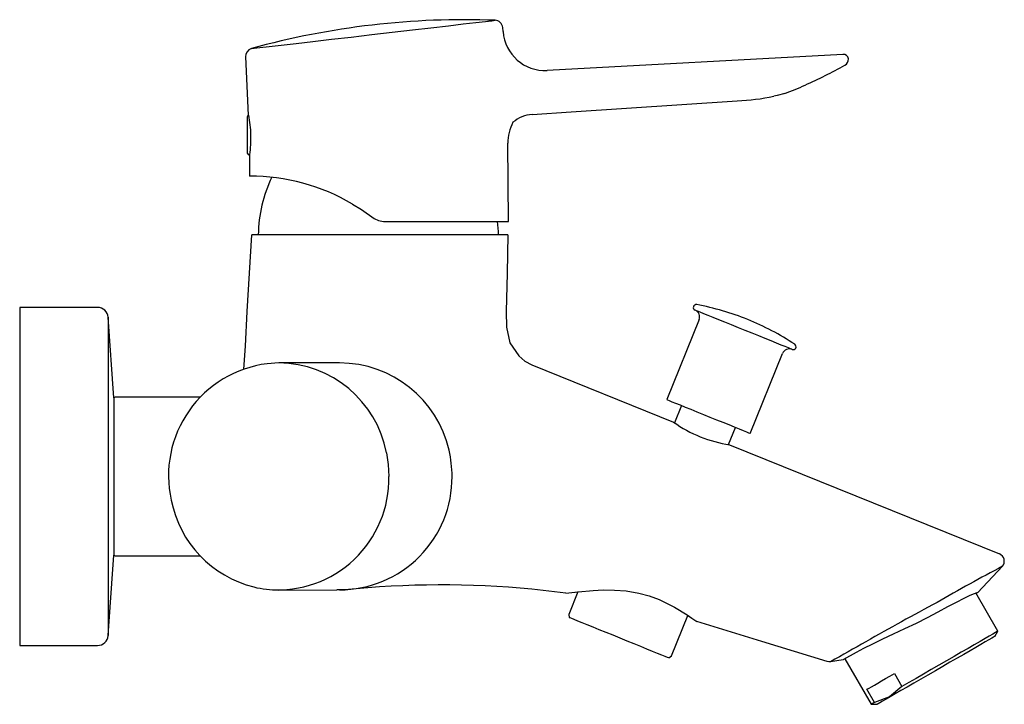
# Model space of a CAD drawing. Header units: millimetres. Extents: x 3882.509 to 3882.695, y 1796.433 to 1796.563.
import ezdxf

# ---------------------------------------------------------------- set-up
doc = ezdxf.new("R2010")
doc.units = ezdxf.units.MM
doc.layers.add('SANINDUSA', color=3, linetype='Continuous')

msp = doc.modelspace()

# ---------------------------------------------------------------- linework, layer by layer
at = {"layer": 'SANINDUSA'}
for p, q in [((3882.600516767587, 1796.560830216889), (3882.600450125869, 1796.56159607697)), ((3882.551760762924, 1796.556070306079), (3882.552277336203, 1796.544992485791)), ((3882.664861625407, 1796.556520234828), (3882.608861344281, 1796.553480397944)), ((3882.55214999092, 1796.537774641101), (3882.55214999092, 1796.544774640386)), ((3882.601538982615, 1796.524870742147), (3882.601429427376, 1796.53971782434)), ((3882.552399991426, 1796.53752464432), (3882.552575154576, 1796.53752464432)), ((3882.552521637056, 1796.537521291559), (3882.552530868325, 1796.53348417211)), ((3882.578463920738, 1796.524870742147), (3882.601538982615, 1796.524870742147)), ((3882.552078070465, 1796.507869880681), (3882.552925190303, 1796.522374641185)), ((3882.601405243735, 1796.522374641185), (3882.552925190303, 1796.522374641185)), ((3882.523731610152, 1796.508607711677), (3882.508994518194, 1796.508607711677)), ((3882.508994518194, 1796.508607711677), (3882.508994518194, 1796.444607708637)), ((3882.526821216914, 1796.491519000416), (3882.525726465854, 1796.506751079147)), ((3882.525726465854, 1796.506751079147), (3882.525726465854, 1796.44646433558)), ((3882.637632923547, 1796.506306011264), (3882.631508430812, 1796.491167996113)), ((3882.647323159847, 1796.484769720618), (3882.653447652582, 1796.49990773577)), ((3882.558086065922, 1796.49810771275), (3882.555846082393, 1796.497947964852)), ((3882.605986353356, 1796.497742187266), (3882.632804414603, 1796.486892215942)), ((3882.526821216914, 1796.491519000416), (3882.526821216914, 1796.461696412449)), ((3882.543162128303, 1796.491607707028), (3882.527071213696, 1796.491607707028)), ((3882.634317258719, 1796.490031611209), (3882.632994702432, 1796.486762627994)), ((3882.643190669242, 1796.482634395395), (3882.644514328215, 1796.485906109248)), ((3882.643418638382, 1796.48259794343), (3882.694483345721, 1796.461938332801)), ((3882.525726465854, 1796.44646433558), (3882.526821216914, 1796.461696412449)), ((3882.527071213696, 1796.461607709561), (3882.543159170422, 1796.461607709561)), ((3882.69508082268, 1796.459596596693), (3882.690432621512, 1796.454647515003)), ((3882.558073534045, 1796.455107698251), (3882.569028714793, 1796.455115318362)), ((3882.569550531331, 1796.455136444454), (3882.569029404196, 1796.455115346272)), ((3882.612387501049, 1796.454491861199), (3882.605986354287, 1796.45524796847)), ((3882.614679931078, 1796.454772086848), (3882.612951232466, 1796.450499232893)), ((3882.694203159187, 1796.447316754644), (3882.690022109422, 1796.454558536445)), ((3882.612951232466, 1796.450499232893), (3882.613031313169, 1796.449927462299)), ((3882.632381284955, 1796.442638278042), (3882.635479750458, 1796.450296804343)), ((3882.693625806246, 1796.44631675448), (3882.694203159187, 1796.447316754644)), ((3882.508994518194, 1796.444607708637), (3882.523731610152, 1796.444607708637)), ((3882.631926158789, 1796.442283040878), (3882.632381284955, 1796.442638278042)), ((3882.665252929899, 1796.442060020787), (3882.670214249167, 1796.433466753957)), ((3882.664891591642, 1796.441885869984), (3882.662517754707, 1796.441518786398)), ((3882.674618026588, 1796.439314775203), (3882.676049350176, 1796.436835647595)), ((3882.670850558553, 1796.433834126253), (3882.669419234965, 1796.436313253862)), ((3882.670214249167, 1796.433466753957), (3882.671368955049, 1796.433466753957))]:
    msp.add_line(p, q, dxfattribs=at)
at = {"layer": 'SANINDUSA', "flags": 128}
for points in [[(3882.552858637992, 1796.557619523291), (3882.552856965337, 1796.557619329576), (3882.553366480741, 1796.557678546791), (3882.554475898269, 1796.55780750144), (3882.55623507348, 1796.558011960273), (3882.558496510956, 1796.558274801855), (3882.561325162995, 1796.558603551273), (3882.564483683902, 1796.558970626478), (3882.568062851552, 1796.559386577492), (3882.571762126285, 1796.559816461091), (3882.575688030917, 1796.560272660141), (3882.579510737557, 1796.560716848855), (3882.583340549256, 1796.561161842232), (3882.58685566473, 1796.561570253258), (3882.590157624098, 1796.561953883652), (3882.59296904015, 1796.562280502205), (3882.595371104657, 1796.562559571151), (3882.597162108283, 1796.562767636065), (3882.598393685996, 1796.562910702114), (3882.599012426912, 1796.562982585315)], [(3882.653847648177, 1796.549146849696), (3882.65238803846, 1796.548730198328), (3882.651766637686, 1796.548588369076)], [(3882.606023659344, 1796.54515967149), (3882.613413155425, 1796.545646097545), (3882.64486139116, 1796.547723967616)], [(3882.571999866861, 1796.528183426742), (3882.573682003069, 1796.527140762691), (3882.576116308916, 1796.525456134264)], [(3882.60140523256, 1796.522374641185), (3882.601320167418, 1796.515120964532), (3882.601108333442, 1796.507869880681)], [(3882.551430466, 1796.496943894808), (3882.551734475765, 1796.501274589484), (3882.552078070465, 1796.507869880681)], [(3882.601108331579, 1796.507869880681), (3882.601145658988, 1796.504868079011), (3882.601805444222, 1796.501932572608), (3882.603480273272, 1796.49942985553), (3882.604645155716, 1796.498462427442), (3882.605986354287, 1796.497742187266)], [(3882.655231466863, 1796.500663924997), (3882.655177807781, 1796.500685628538), (3882.654943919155, 1796.500780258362), (3882.654529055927, 1796.500948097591), (3882.653941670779, 1796.50118574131), (3882.653193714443, 1796.501488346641), (3882.652300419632, 1796.501849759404), (3882.651279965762, 1796.502262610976), (3882.650153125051, 1796.502718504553), (3882.648942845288, 1796.503208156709), (3882.647673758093, 1796.50372159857), (3882.646371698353, 1796.504248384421), (3882.645063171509, 1796.504777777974), (3882.643774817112, 1796.505299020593), (3882.642532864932, 1796.505801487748), (3882.641362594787, 1796.506274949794), (3882.640287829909, 1796.506709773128), (3882.639330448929, 1796.507097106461), (3882.638509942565, 1796.50742906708), (3882.637843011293, 1796.507698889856), (3882.637343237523, 1796.507901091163), (3882.63702078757, 1796.508031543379), (3882.636882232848, 1796.508087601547)], [(3882.569551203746, 1796.498107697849), (3882.567989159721, 1796.4981077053), (3882.565415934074, 1796.4981077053), (3882.562071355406, 1796.4981077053), (3882.558072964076, 1796.49810771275)], [(3882.631508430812, 1796.491167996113), (3882.631513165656, 1796.491166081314), (3882.631653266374, 1796.491109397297), (3882.631984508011, 1796.490975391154), (3882.632498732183, 1796.490767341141), (3882.633183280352, 1796.49049039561), (3882.63402128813, 1796.49015135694), (3882.634992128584, 1796.489758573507), (3882.636071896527, 1796.489321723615), (3882.637234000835, 1796.488851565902), (3882.638449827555, 1796.488359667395), (3882.639689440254, 1796.487858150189)], [(3882.639689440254, 1796.487858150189), (3882.640922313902, 1796.487359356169), (3882.642118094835, 1796.486875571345), (3882.643247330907, 1796.486418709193), (3882.644282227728, 1796.486000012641), (3882.645197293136, 1796.485629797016), (3882.6459700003, 1796.485317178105), (3882.646581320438, 1796.485069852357), (3882.647016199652, 1796.484893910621), (3882.647263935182, 1796.484793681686), (3882.647323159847, 1796.484769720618)], [(3882.578435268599, 1796.481101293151), (3882.578779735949, 1796.478867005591), (3882.578895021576, 1796.476607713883)], [(3882.570483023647, 1796.455115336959), (3882.570114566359, 1796.455115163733), (3882.569029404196, 1796.455115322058)], [(3882.612387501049, 1796.454491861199), (3882.612957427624, 1796.454562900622), (3882.614716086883, 1796.45477647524), (3882.617552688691, 1796.455035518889), (3882.619460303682, 1796.455121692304), (3882.621585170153, 1796.455106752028), (3882.623849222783, 1796.454929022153), (3882.626237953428, 1796.454516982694), (3882.628170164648, 1796.453986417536), (3882.630054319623, 1796.45328455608), (3882.632977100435, 1796.451838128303), (3882.63535491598, 1796.450380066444), (3882.636227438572, 1796.449798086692), (3882.636842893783, 1796.449379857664), (3882.637192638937, 1796.449144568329)], [(3882.612387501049, 1796.454491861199), (3882.612957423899, 1796.454562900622), (3882.614679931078, 1796.454772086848)], [(3882.664891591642, 1796.441885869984), (3882.665030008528, 1796.441998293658), (3882.665478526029, 1796.442260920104), (3882.666293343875, 1796.442709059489), (3882.667424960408, 1796.443316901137), (3882.66884940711, 1796.444066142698), (3882.670529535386, 1796.444917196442), (3882.672421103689, 1796.445832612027), (3882.674468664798, 1796.446793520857), (3882.676617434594, 1796.447791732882), (3882.678785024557, 1796.448824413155), (3882.680907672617, 1796.449895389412), (3882.682916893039, 1796.450961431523), (3882.684744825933, 1796.451955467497), (3882.686380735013, 1796.452838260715), (3882.687794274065, 1796.453570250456), (3882.688939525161, 1796.454122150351), (3882.689778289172, 1796.454478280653), (3882.690284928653, 1796.454645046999), (3882.690432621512, 1796.454647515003)], [(3882.690022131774, 1796.454558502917), (3882.690284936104, 1796.454645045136), (3882.690432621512, 1796.454647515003)], [(3882.613031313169, 1796.449927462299), (3882.613032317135, 1796.449927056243), (3882.613148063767, 1796.449880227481), (3882.613453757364, 1796.449756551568), (3882.613943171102, 1796.449558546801), (3882.614606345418, 1796.449290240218), (3882.615429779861, 1796.448957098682), (3882.616396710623, 1796.44856590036), (3882.61748745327, 1796.448124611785), (3882.618679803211, 1796.447642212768), (3882.619949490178, 1796.447128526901), (3882.621270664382, 1796.446594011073), (3882.622616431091, 1796.446049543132), (3882.623959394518, 1796.445506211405), (3882.625272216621, 1796.444975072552), (3882.626528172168, 1796.444466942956), (3882.627701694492, 1796.44399216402), (3882.62876888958, 1796.443560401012), (3882.629708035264, 1796.443180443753), (3882.630500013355, 1796.442860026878), (3882.631128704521, 1796.44260567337), (3882.631581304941, 1796.442422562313), (3882.63184860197, 1796.442314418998)], [(3882.635479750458, 1796.450296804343), (3882.636227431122, 1796.44979809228), (3882.636842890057, 1796.449379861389), (3882.637192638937, 1796.449144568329)], [(3882.661883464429, 1796.441572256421), (3882.649539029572, 1796.445362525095), (3882.637192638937, 1796.449144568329)], [(3882.693625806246, 1796.44631675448), (3882.693594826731, 1796.446298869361), (3882.693403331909, 1796.44618830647), (3882.693039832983, 1796.445978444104), (3882.692510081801, 1796.44567259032), (3882.691822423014, 1796.445275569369), (3882.690987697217, 1796.444793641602), (3882.690019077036, 1796.444234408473), (3882.688931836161, 1796.443606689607), (3882.687743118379, 1796.442920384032), (3882.6864716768, 1796.442186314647), (3882.685137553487, 1796.441416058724), (3882.683761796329, 1796.440621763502), (3882.682366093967, 1796.439815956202), (3882.680972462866, 1796.439011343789), (3882.67960288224, 1796.438220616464), (3882.67827895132, 1796.437456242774), (3882.677021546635, 1796.436730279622), (3882.675850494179, 1796.436054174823), (3882.674784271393, 1796.435438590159), (3882.673839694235, 1796.434893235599)], [(3882.694203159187, 1796.447316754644), (3882.694194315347, 1796.447311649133), (3882.694049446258, 1796.447228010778), (3882.693728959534, 1796.447042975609), (3882.693237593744, 1796.446759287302), (3882.692582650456, 1796.446381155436), (3882.691773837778, 1796.445914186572), (3882.690823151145, 1796.445365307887), (3882.689744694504, 1796.444742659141), (3882.688554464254, 1796.444055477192), (3882.687270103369, 1796.443313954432), (3882.685910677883, 1796.442529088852), (3882.684496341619, 1796.441712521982), (3882.683048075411, 1796.440876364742), (3882.681587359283, 1796.440033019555), (3882.680135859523, 1796.439194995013), (3882.678715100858, 1796.438374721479), (3882.677346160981, 1796.437584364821), (3882.676049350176, 1796.436835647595)], [(3882.662517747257, 1796.441518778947), (3882.662197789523, 1796.441511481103), (3882.661883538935, 1796.441572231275)], [(3882.669419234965, 1796.436313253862), (3882.669802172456, 1796.436534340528), (3882.670270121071, 1796.436804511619), (3882.670819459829, 1796.437121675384), (3882.671445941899, 1796.437483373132), (3882.67214470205, 1796.437886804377), (3882.672910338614, 1796.438328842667), (3882.673736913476, 1796.438806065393), (3882.674618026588, 1796.439314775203)], [(3882.676049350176, 1796.436835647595), (3882.673695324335, 1796.434909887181), (3882.670850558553, 1796.433834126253)], [(3882.673839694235, 1796.434893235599), (3882.673031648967, 1796.434426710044), (3882.672372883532, 1796.434046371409), (3882.671873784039, 1796.433758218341), (3882.671542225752, 1796.433566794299), (3882.671383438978, 1796.433475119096), (3882.671368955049, 1796.433466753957)], [(3882.670850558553, 1796.433834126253), (3882.670466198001, 1796.433612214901), (3882.670256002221, 1796.433490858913), (3882.670214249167, 1796.433466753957)]]:
    msp.add_lwpolyline(points, dxfattribs=at)
at = {"layer": 'SANINDUSA'}
for centre, radius, start, end in [((3882.593163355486, 1796.41203336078), 0.1510625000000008, 87.78131285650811, 105.4746822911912), ((3882.59895434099, 1796.561483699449), 0.001500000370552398, 4.296529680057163, 87.82091938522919), ((3882.608475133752, 1796.561453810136), 0.007982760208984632, 184.4803675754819, 272.7730853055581), ((3882.553257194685, 1796.556173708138), 0.001499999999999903, 105.4697910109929, 183.9528025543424), ((3882.664957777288, 1796.555542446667), 0.000982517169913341, 7.593729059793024, 95.6331410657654), ((3882.664524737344, 1796.555667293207), 0.001406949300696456, 301.0725309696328, 0.203252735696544), ((3882.607788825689, 1796.660514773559), 0.1206193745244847, 294.4462590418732, 298.4500029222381), ((3882.637896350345, 1796.594091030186), 0.04769091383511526, 289.5404624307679, 294.5428423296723), ((3882.642778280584, 1796.592378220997), 0.04470281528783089, 272.6708985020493, 281.5994870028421), ((3882.552399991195, 1796.544774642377), 0.0002500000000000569, 98.52956489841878, 180), ((3882.52935843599, 1796.540585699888), 0.02342830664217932, 1.685102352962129, 10.91492185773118), ((3882.606461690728, 1796.538924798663), 0.006250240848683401, 94.01871545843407, 130.7103656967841), ((3882.61041381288, 1796.539629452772), 0.008984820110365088, 153.3279759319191, 179.4364495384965), ((3882.529518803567, 1796.540643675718), 0.02326636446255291, 352.2878578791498, 1.55400582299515), ((3882.552399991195, 1796.537774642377), 0.0002500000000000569, 180, 270), ((3882.552610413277, 1796.495372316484), 0.03811193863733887, 59.41938793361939, 90.11958438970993), ((3882.581283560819, 1796.521794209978), 0.02712977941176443, 154.9265378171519, 178.7740827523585), ((3882.5783626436, 1796.52946462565), 0.004594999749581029, 240.7339895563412, 271.2629429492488), ((3882.572531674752, 1796.521794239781), 0.02712977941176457, 1.22591724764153, 6.539496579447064), ((3882.63708357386, 1796.50860106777), 0.0005514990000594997, 79.47602180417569, 247.972872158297), ((3882.628017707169, 1796.459800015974), 0.05018750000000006, 67.97287215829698, 79.47602180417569), ((3882.523731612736, 1796.506607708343), 0.002000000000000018, 4.110846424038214, 90), ((3882.636362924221, 1796.506819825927), 0.00137000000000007, 337.9728721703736, 67.97287215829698), ((3882.62802048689, 1796.459798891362), 0.05018749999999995, 56.4697225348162, 67.97287215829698), ((3882.655438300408, 1796.501175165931), 0.0005514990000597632, 247.972872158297, 56.4697225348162), ((3882.654717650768, 1796.499393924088), 0.00137000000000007, 67.97287215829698, 157.9728721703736), ((3882.558506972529, 1796.476778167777), 0.02133636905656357, 97.16409435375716, 192.5896982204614), ((3882.557868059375, 1796.477168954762), 0.0209397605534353, 10.82400838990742, 89.43932682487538), ((3882.569512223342, 1796.476788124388), 0.0213196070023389, 12.93679029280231, 89.89837495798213), ((3882.52707121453, 1796.491357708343), 0.0002500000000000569, 90, 180), ((3882.647208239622, 1796.50722957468), 0.0249214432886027, 234.6921711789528, 261.2535661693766), ((3882.569130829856, 1796.476607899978), 0.02173186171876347, 0, 13.17475961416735), ((3882.55785848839, 1796.476168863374), 0.02104111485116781, 265.6998441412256, 1.195093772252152), ((3882.56953287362, 1796.476466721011), 0.02133028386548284, 270.0474307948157, 0.3786970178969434), ((3882.558443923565, 1796.476224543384), 0.02116071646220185, 191.1637835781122, 256.0458400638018), ((3882.52707121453, 1796.461857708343), 0.0002500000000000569, 191.7236370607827, 270), ((3882.693920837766, 1796.460547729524), 0.001500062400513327, 320.649905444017, 67.97386769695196), ((3882.863932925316, 1796.138547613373), 0.3627443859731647, 117.741621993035, 119.9772643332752), ((3882.558023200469, 1796.474273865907), 0.01916625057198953, 255.8602272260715, 270.1795340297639), ((3882.58889615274, 1796.27813082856), 0.1779397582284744, 84.48853834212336, 95.93957496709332), ((3883.390821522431, 1795.139926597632), 1.491644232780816, 118.3421145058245, 118.6364783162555), ((3883.638936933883, 1794.72948152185), 1.970904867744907, 119.2487017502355, 119.6972318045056), ((3882.523731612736, 1796.446607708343), 0.00200000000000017, 270, 355.8891535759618)]:
    msp.add_arc(centre, radius, start, end, dxfattribs=at)

doc.saveas('drawing.dxf')
